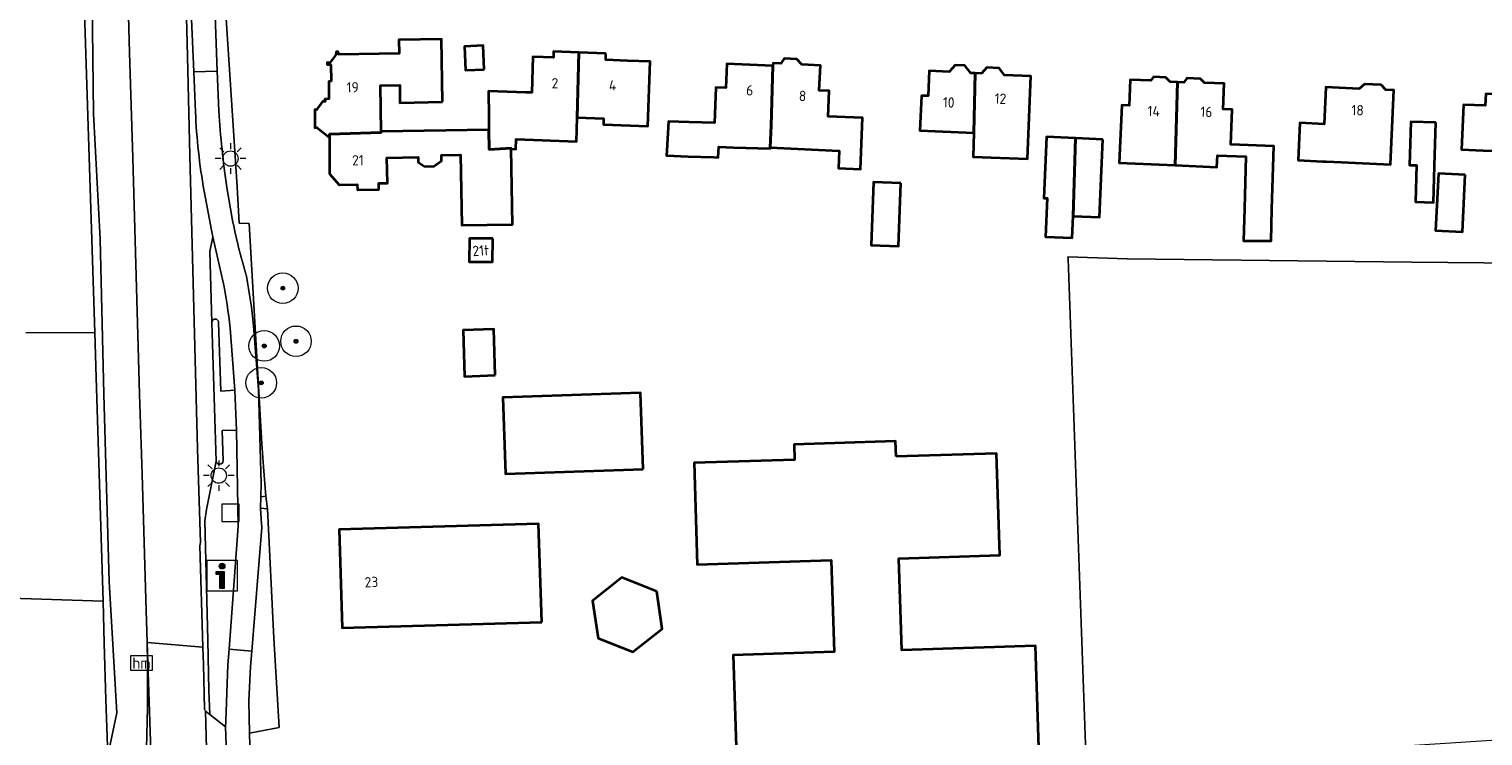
# Model space of a CAD drawing. Extents: x 154222 to 160093, y 456746 to 462495.
# Tile 8 of 254: x 155721 to 155911, y 460275 to 460367. Entities that reach past the tile are written whole.
import ezdxf
from ezdxf.enums import TextEntityAlignment as Align

# ---------------------------------------------------------------- set-up
doc = ezdxf.new("R2010")
doc.units = 0
doc.header["$LTSCALE"] = 0.75
doc.layers.get('0').update_dxf_attribs({"linetype": 'CONTINUOUS'})
for name, color, linetype, lineweight in [('B-XX-GR-BEPLANTING_CULTUUR_BOSPLANTSOEN-GV', 252, 'CONTINUOUS', 18), ('B-XX-GR-BOOM-S', 252, 'CONTINUOUS', 25), ('B-XX-GR-BOS_GEMENGD-GV', 252, 'CONTINUOUS', 13), ('B-XX-GR-BOS_LOOF-GV', 252, 'CONTINUOUS', 13), ('B-XX-GR-BOUWLAND-GV', 252, 'CONTINUOUS', 13), ('B-XX-GR-GROENVOORZIENING-GV', 252, 'CONTINUOUS', 18), ('B-XX-KL-ET_LS_OV_LICHTMAST-S', 252, 'CONTINUOUS', 25), ('B-XX-OG-BEBOUWING-GV', 6, 'CONTINUOUS', 35), ('B-XX-OG-BEBOUWING-T18', 1, 'CONTINUOUS', 18), ('B-XX-OG-TERREIN_ERF-GV', 252, 'CONTINUOUS', 18), ('B-XX-RI-GWA_RIOOLPUT-S', 252, 'CONTINUOUS', 25), ('B-XX-VH-VERHARDING_GESLOTEN-GV', 252, 'CONTINUOUS', 18), ('B-XX-VH-VERHARDING_OPEN-GV', 252, 'CONTINUOUS', 18), ('B-XX-VW-HECTOMETRERING-S', 252, 'CONTINUOUS', 25), ('B-XX-VW-VERKEERSTEKEN_BORD-S', 252, 'CONTINUOUS', 25)]:
    doc.layers.add(name, color=color, linetype=linetype, lineweight=lineweight)
doc.styles.add('NLCS-ISO', font='NLCS-ISO.ttf')
doc.styles.add('NLCS-ISO-M-T18', font='NLCS-ISO.ttf', dxfattribs={"height": 1.8})

# ---------------------------------------------------------------- blocks, each defined once
blk = doc.blocks.new('SRI-PUT_INSPECTIEPUT_RIOOLPUT-SO')
at = {"color": 0, "linetype": 'ByBlock', "lineweight": 18}
blk.add_lwpolyline([(-1.125, -1.125), (1.125, -1.125), (1.125, 1.125), (-1.125, 1.125)], close=True, dxfattribs=at)
blk = doc.blocks.new('SIE-WEG_VERKEERSBORD_INFORMATIE-SO')
at = {"linetype": 'ByBlock', "lineweight": 18}
h = blk.add_hatch(color=0, dxfattribs=at)
h.dxf.hatch_style = 1
h.paths.add_polyline_path([(0.32, 0.49), (-0.82, 0.49), (-0.82, 0.19), (-0.32, 0.19), (-0.32, -1.62), (0.32, -1.62)])
h = blk.add_hatch(color=0, dxfattribs=at)
h.dxf.hatch_style = 1
edge = h.paths.add_edge_path()
edge.add_arc((0, 1.25), 0.373, 0, 360)
at = {"color": 0, "linetype": 'ByBlock', "lineweight": 18}
for points in [[(-2, -2), (2, -2), (2, 2), (-2, 2)], [(0.32, 0.49), (-0.82, 0.49), (-0.82, 0.19), (-0.32, 0.19), (-0.32, -1.62), (0.32, -1.62)]]:
    blk.add_lwpolyline(points, close=True, dxfattribs=at)
blk.add_circle((0, 1.25), 0.373, dxfattribs=at)
blk = doc.blocks.new('SIE-WEG_PAAL_HECTOMETERPAAL-SO')
at = {"color": 0, "linetype": 'ByBlock', "lineweight": 18}
blk.add_lwpolyline([(-1.44375, -0.94375), (1.44375, -0.94375), (1.44375, 0.94375), (-1.44375, 0.94375)], close=True, dxfattribs=at)
at = {"color": 0, "linetype": 'ByBlock', "lineweight": 18, "style": 'NLCS-ISO'}
blk.add_text('hm', height=1.5, dxfattribs=at).set_placement((0, 0), align=Align.MIDDLE_CENTER)
blk = doc.blocks.new('SKL-ET_OV_LICHTMAST-SO')
at = {"color": 0, "linetype": 'ByBlock', "lineweight": 18}
for points in [[(0, 2), (0, 1.25)], [(-1.25, 0), (-2, 0)], [(-1.41, 1.41), (-0.88, 0.88)], [(0.88, 0.88), (1.41, 1.41)], [(2, 0), (1.25, 0)], [(-1.41, -1.41), (-0.88, -0.88)], [(0, -1.25), (0, -2)], [(0.88, -0.88), (1.41, -1.41)]]:
    blk.add_lwpolyline(points, dxfattribs=at)
blk.add_circle((0, 0), 1, dxfattribs=at)
blk = doc.blocks.new('SGR-BOOM_01-SO')
at = {"linetype": 'ByBlock', "lineweight": 18}
h = blk.add_hatch(color=0, dxfattribs=at)
h.dxf.hatch_style = 1
edge = h.paths.add_edge_path()
edge.add_arc((0, 0), 0.25, 0, 360)
at = {"color": 0, "linetype": 'ByBlock', "lineweight": 18}
for radius in [2, 0.25]:
    blk.add_circle((0, 0), radius, dxfattribs=at)

msp = doc.modelspace()

# ---------------------------------------------------------------- linework, layer by layer
at = {"layer": 'B-XX-GR-BEPLANTING_CULTUUR_BOSPLANTSOEN-GV'}
msp.add_lwpolyline([(155718.788, 460292.895), (155730.89, 460292.513), (155730.008, 460321.787), (155729.818, 460327.655), (155720.79, 460327.646)], dxfattribs=at)
at = {"layer": 'B-XX-GR-BOS_GEMENGD-GV'}
msp.add_lwpolyline([(155720.79, 460327.646), (155729.818, 460327.655), (155726.85, 460419.544), (155727.219, 460420.052), (155728.17, 460421.362), (155729.127, 460422.68), (155728.258, 460452.172), (155728.273, 460453.451), (155726.869, 460517.095)], dxfattribs=at)
at = {"layer": 'B-XX-GR-BOS_LOOF-GV'}
msp.add_lwpolyline([(155709.684, 460232.326), (155733.244, 460220.506), (155733.128, 460223.899), (155732.284, 460249.798), (155732.266, 460250.298), (155731.874, 460261.294), (155731.507, 460272.29), (155731.276, 460279.618), (155731.058, 460286.946), (155730.89, 460292.513), (155718.788, 460292.895)], dxfattribs=at)
at = {"layer": 'B-XX-GR-BOUWLAND-GV'}
msp.add_lwpolyline([(155925.707, 460336.644), (155902.091, 460336.884), (155864.876, 460337.297), (155857.125, 460337.562), (155857.134, 460337.32), (155859.561, 460270.123), (155865.547, 460270.537), (155866.56, 460270.629), (155866.55, 460270.768), (155866.551, 460270.823), (155866.553, 460271.098), (155866.61, 460271.28), (155866.816, 460271.355), (155981.059, 460278.756)], dxfattribs=at)
at = {"layer": 'B-XX-GR-GROENVOORZIENING-GV'}
for points in [[(155736.661, 460287.078), (155736.475, 460292.74), (155736.028, 460309.146), (155735.674, 460319.584), (155734.77, 460350.515), (155734.355, 460364.289), (155734.067, 460375.586), (155733.742, 460386.599), (155733.283, 460404.774), (155733.23, 460406.896), (155732.709, 460427.87), (155732.297, 460446.07), (155732.101, 460456.864), (155731.735, 460477.843), (155731.691, 460480.862), (155731.483, 460489.574), (155730.747, 460506.781)], [(155726.85, 460419.544), (155729.818, 460327.655), (155730.008, 460321.787), (155730.89, 460292.513), (155731.058, 460286.946), (155731.276, 460279.618), (155731.507, 460272.29), (155732.711, 460277.884), (155731.706, 460295.068), (155730.973, 460319.599), (155730.515, 460339.879), (155729.644, 460356.311), (155729.486, 460371.037)], [(155748.441, 460346.737), (155746.926, 460370.087), (155746.919, 460374.235), (155745.402, 460374.048), (155745.84, 460361.87), (155746.027, 460356.672)], [(155729.486, 460371.037), (155729.644, 460356.311), (155730.515, 460339.879), (155730.973, 460319.599), (155731.706, 460295.068), (155732.711, 460277.884), (155731.507, 460272.29)], [(155747.066, 460346.673), (155747.796, 460342.597)], [(155750.576, 460328.561), (155751.21, 460320.169), (155751.582, 460307.891), (155751.535, 460306.168), (155752.188, 460306.263), (155751.891, 460310.087), (155751.7, 460312.536), (155751.67, 460313.087), (155750, 460341.942), (155748.703, 460341.973), (155748.441, 460346.737)], [(155746.564, 460334.418), (155745.911, 460337.314), (155745.264, 460340.212), (155744.846, 460338.284), (155745.11, 460328.983)], [(155746.012, 460328.992), (155746.287, 460319.998), (155748.147, 460320.111), (155747.532, 460328.242)], [(155745.693, 460310.838), (155744.444, 460304.521), (155744.195, 460303.009), (155744.588, 460287.392), (155744.71, 460280.805), (155744.881, 460277.67), (155746.914, 460276.056), (155746.942, 460276.775), (155747.22, 460284.153), (155747.374, 460286.211), (155748.581, 460302.337), (155748.362, 460314.866), (155746.466, 460314.833), (155746.593, 460310.88)]]:
    msp.add_lwpolyline(points, dxfattribs=at)
for points in [[(155746.027, 460356.672, 0.0172917), (155747.066, 460346.673)], [(155747.796, 460342.597, 0.0242831), (155749.646, 460335.029)], [(155747.532, 460328.242, 0.0226698), (155746.564, 460334.418)], [(155749.646, 460335.029, -0.0250182), (155750.576, 460328.561)], [(155745.11, 460328.983, -0.990035), (155746.012, 460328.992)], [(155746.593, 460310.88, -0.9577661), (155745.693, 460310.838)], [(155736.556, 460272.8, 0.0136577), (155736.661, 460287.078)]]:
    msp.add_lwpolyline(points, format="xyb", dxfattribs=at)
msp.add_lwpolyline([(155751.503, 460304.685), (155751.571, 460303.215), (155751.644, 460302.152), (155750.334, 460285.971), (155750.171, 460283.959), (155749.981, 460279.449), (155750.037, 460275.207), (155753.929, 460275.975), (155753.227, 460287.676), (155752.398, 460304.608)], close=True, dxfattribs=at)
at = {"layer": 'B-XX-OG-BEBOUWING-GV'}
for points in [[(155775.302, 460357.853), (155775.155, 460366.082), (155769.594, 460365.983), (155769.626, 460364.206), (155761.731, 460364.065), (155761.632, 460364.415), (155761.382, 460364.416), (155761.331, 460364.016), (155760.577, 460362.967), (155760.228, 460363.018), (155760.227, 460362.768), (155760.677, 460362.717), (155760.72, 460360.566), (155760.42, 460360.516), (155760.413, 460358.265), (155759.913, 460358.216), (155759.962, 460357.916), (155759.612, 460357.917), (155758.808, 460356.819), (155758.608, 460356.869), (155758.601, 460354.468), (155758.851, 460354.517), (155760.498, 460353.211), (155760.495, 460353.611), (155767.288, 460353.838), (155767.286, 460353.968), (155767.178, 460360.002), (155769.696, 460360.047), (155769.737, 460357.753)], [(155780.766, 460362.115), (155780.635, 460365.223), (155778.159, 460365.118), (155778.29, 460362.01)], [(155793.15, 460364.322), (155789.826, 460364.438), (155789.799, 460363.661), (155787.134, 460363.755), (155786.97, 460359.072), (155786.195, 460359.1), (155781.304, 460359.271), (155781.343, 460355.87), (155781.373, 460354.22), (155781.409, 460351.63), (155784.262, 460351.813), (155784.264, 460351.71), (155784.87, 460351.689), (155784.914, 460352.968), (155792.809, 460352.69), (155792.918, 460355.818)], [(155796.677, 460364.198), (155793.15, 460364.322), (155792.918, 460355.818), (155796.378, 460355.697), (155796.351, 460354.879), (155802.17, 460354.676), (155802.465, 460363.149), (155799.484, 460363.253), (155796.647, 460363.352)], [(155818.53, 460362.563), (155812.505, 460362.835), (155812.364, 460359.705), (155811.076, 460359.763), (155810.867, 460355.115), (155807.586, 460355.195), (155804.847, 460355.291), (155804.65, 460351.488), (155804.616, 460350.822), (155807.43, 460350.723), (155810.792, 460350.606), (155811.377, 460350.58), (155811.438, 460351.957), (155813.354, 460351.872), (155818.143, 460351.747), (155818.145, 460351.872), (155818.276, 460354.781)], [(155821.652, 460363.47), (155819.998, 460363.545), (155819.543, 460362.891), (155818.547, 460362.936), (155818.53, 460362.563), (155818.276, 460354.781), (155818.145, 460351.872), (155827.206, 460351.464), (155827.103, 460349.191), (155829.961, 460349.063), (155830.262, 460355.755), (155825.751, 460355.958), (155825.901, 460359.289), (155824.586, 460359.348), (155824.734, 460362.643), (155822.314, 460362.752)], [(155844.991, 460361.612), (155844.404, 460361.638), (155843.65, 460362.611), (155842.353, 460362.668), (155841.593, 460361.79), (155838.981, 460361.904), (155838.838, 460358.631), (155837.949, 460358.67), (155837.749, 460354.116), (155844.815, 460353.805)], [(155845.818, 460361.576), (155844.991, 460361.612), (155844.815, 460353.805), (155844.74, 460350.682), (155851.825, 460350.422), (155852.266, 460361.22), (155848.818, 460361.371), (155848.104, 460362.293), (155846.5, 460362.364)], [(155869.905, 460361.053), (155868.323, 460361.12), (155867.952, 460360.636), (155865.26, 460360.749), (155865.118, 460357.401), (155864.158, 460357.441), (155863.838, 460349.868), (155871.138, 460349.56), (155871.459, 460360.449), (155870.502, 460360.489)], [(155874.439, 460360.883), (155872.693, 460360.957), (155872.277, 460360.414), (155871.459, 460360.449), (155871.138, 460349.56), (155876.601, 460349.328), (155876.666, 460350.858), (155880.409, 460350.7), (155880.206, 460343.914), (155880.079, 460339.685), (155883.685, 460339.65), (155883.809, 460343.806), (155884.056, 460352.054), (155878.408, 460352.293), (155878.6, 460356.854), (155877.419, 460356.904), (155877.561, 460360.259), (155874.984, 460360.368)], [(155898.093, 460360.099), (155895.895, 460360.196), (155895.234, 460359.588), (155890.845, 460359.781), (155890.632, 460354.955), (155887.435, 460355.095), (155887.22, 460350.21), (155890.417, 460350.069), (155890.921, 460350.047), (155892.901, 460349.96), (155899.319, 460349.678), (155899.746, 460359.393), (155898.699, 460359.439)], [(155917.807, 460359.48), (155913.842, 460359.655), (155913.806, 460358.831), (155911.779, 460358.92), (155911.71, 460357.367), (155908.863, 460357.492), (155908.607, 460351.628), (155911.435, 460351.503), (155914.088, 460351.386), (155913.955, 460348.353), (155917.247, 460348.208)], [(155905.234, 460355.164), (155901.964, 460355.233), (155901.794, 460349.589), (155902.71, 460349.562), (155902.568, 460344.764), (155904.922, 460344.694), (155905.064, 460349.492)], [(155781.409, 460351.63), (155781.373, 460354.22), (155767.286, 460353.968), (155767.288, 460353.838), (155760.495, 460353.611), (155760.498, 460353.211), (155760.534, 460348.458), (155761.78, 460347.003), (155764.149, 460347.045), (155764.162, 460346.341), (155766.962, 460346.391), (155766.948, 460347.201), (155768.091, 460347.221), (155768.031, 460350.541), (155772.117, 460350.615), (155772.129, 460349.965), (155772.889, 460349.426), (155774.105, 460349.415), (155775.157, 460350.156), (155775.152, 460350.889), (155777.649, 460350.934), (155777.814, 460341.708), (155784.441, 460341.826), (155784.264, 460351.71), (155784.262, 460351.813)], [(155858.086, 460353.109), (155854.305, 460353.273), (155853.958, 460345.255), (155854.422, 460345.235), (155854.204, 460340.211), (155857.674, 460340.061), (155857.797, 460342.902)], [(155861.674, 460352.954), (155858.086, 460353.109), (155857.797, 460342.902), (155861.232, 460342.753)], [(155835.26, 460347.22), (155831.686, 460347.351), (155831.383, 460339.12), (155834.957, 460338.988)], [(155909.094, 460348.322), (155905.596, 460348.5), (155905.216, 460341.019), (155908.713, 460340.841)], [(155781.873, 460339.963), (155778.813, 460339.98), (155778.796, 460336.919), (155781.856, 460336.901)], [(155782.202, 460322.069), (155782.005, 460328.103), (155778.014, 460327.972), (155778.194, 460321.926)], [(155801.539, 460309.764), (155801.212, 460319.759), (155783.193, 460319.17), (155783.519, 460309.175)], [(155834.63, 460311.426), (155834.566, 460313.445), (155821.292, 460313.024), (155821.356, 460311.005), (155808.213, 460310.588), (155808.635, 460297.29), (155826.134, 460297.861), (155826.515, 460285.857), (155813.322, 460285.439), (155813.758, 460272.114), (155826.9, 460272.501), (155826.964, 460270.482), (155840.217, 460270.902), (155840.153, 460272.921), (155853.306, 460273.339), (155852.884, 460286.662), (155835.393, 460286.107), (155835.012, 460298.101), (155848.206, 460298.52), (155847.783, 460311.843)], [(155788.276, 460289.76), (155787.867, 460302.645), (155761.795, 460301.881), (155762.151, 460289.012)], [(155803.332, 460293.787), (155798.778, 460295.598), (155794.934, 460292.559), (155795.648, 460287.671), (155800.202, 460285.861), (155804.046, 460288.899)]]:
    msp.add_lwpolyline(points, close=True, dxfattribs=at)
at = {"layer": 'B-XX-OG-TERREIN_ERF-GV'}
for points in [[(155746.926, 460370.087), (155748.441, 460346.737), (155748.703, 460341.973), (155750, 460341.942), (155751.67, 460313.087), (155751.7, 460312.536), (155751.891, 460310.087), (155752.188, 460306.263), (155752.398, 460304.608), (155753.227, 460287.676), (155753.929, 460275.975), (155750.037, 460275.207), (155750.041, 460274.903), (155750.227, 460270.774)], [(155911.435, 460351.503), (155908.607, 460351.628), (155908.863, 460357.492), (155911.71, 460357.367)], [(155859.561, 460270.123), (155857.134, 460337.32), (155857.125, 460337.562), (155864.876, 460337.297), (155902.091, 460336.884), (155925.707, 460336.644)]]:
    msp.add_lwpolyline(points, dxfattribs=at)
for points in [[(155792.918, 460355.818), (155792.809, 460352.69), (155784.914, 460352.968), (155784.87, 460351.689), (155784.264, 460351.71), (155784.441, 460341.826), (155777.814, 460341.708), (155777.649, 460350.934), (155775.152, 460350.889), (155775.157, 460350.156), (155774.105, 460349.415), (155772.889, 460349.426), (155772.129, 460349.965), (155772.117, 460350.615), (155768.031, 460350.541), (155768.091, 460347.221), (155766.948, 460347.201), (155766.962, 460346.391), (155764.162, 460346.341), (155764.149, 460347.045), (155761.78, 460347.003), (155760.534, 460348.458), (155760.498, 460353.211), (155758.851, 460354.517), (155758.601, 460354.468), (155758.608, 460356.869), (155758.808, 460356.819), (155759.612, 460357.917), (155759.962, 460357.916), (155759.913, 460358.216), (155760.413, 460358.265), (155760.42, 460360.516), (155760.72, 460360.566), (155760.677, 460362.717), (155760.227, 460362.768), (155760.228, 460363.018), (155760.577, 460362.967), (155761.331, 460364.016), (155761.382, 460364.416), (155761.632, 460364.415), (155761.731, 460364.065), (155769.626, 460364.206), (155769.594, 460365.983), (155775.155, 460366.082), (155775.302, 460357.853), (155769.737, 460357.753), (155769.696, 460360.047), (155767.178, 460360.002), (155767.286, 460353.968), (155781.373, 460354.22), (155781.343, 460355.87), (155781.304, 460359.271), (155786.195, 460359.1), (155786.97, 460359.072), (155787.134, 460363.755), (155789.799, 460363.661), (155789.826, 460364.438), (155793.15, 460364.322), (155796.677, 460364.198), (155796.647, 460363.352), (155799.484, 460363.253), (155802.465, 460363.149), (155802.17, 460354.676), (155796.351, 460354.879), (155796.378, 460355.697)], [(155780.766, 460362.115), (155778.29, 460362.01), (155778.159, 460365.118), (155780.635, 460365.223)], [(155818.145, 460351.872), (155818.143, 460351.747), (155813.354, 460351.872), (155811.438, 460351.957), (155811.377, 460350.58), (155810.792, 460350.606), (155807.43, 460350.723), (155804.616, 460350.822), (155804.65, 460351.488), (155804.847, 460355.291), (155807.586, 460355.195), (155810.867, 460355.115), (155811.076, 460359.763), (155812.364, 460359.705), (155812.505, 460362.835), (155818.53, 460362.563), (155818.547, 460362.936), (155819.543, 460362.891), (155819.998, 460363.545), (155821.652, 460363.47), (155822.314, 460362.752), (155824.734, 460362.643), (155824.586, 460359.348), (155825.901, 460359.289), (155825.751, 460355.958), (155830.262, 460355.755), (155829.961, 460349.063), (155827.103, 460349.191), (155827.206, 460351.464)], [(155844.815, 460353.805), (155837.749, 460354.116), (155837.949, 460358.67), (155838.838, 460358.631), (155838.981, 460361.904), (155841.593, 460361.79), (155842.353, 460362.668), (155843.65, 460362.611), (155844.404, 460361.638), (155844.991, 460361.612), (155845.818, 460361.576), (155846.5, 460362.364), (155848.104, 460362.293), (155848.818, 460361.371), (155852.266, 460361.22), (155851.825, 460350.422), (155844.74, 460350.682)], [(155871.138, 460349.56), (155863.838, 460349.868), (155864.158, 460357.441), (155865.118, 460357.401), (155865.26, 460360.749), (155867.952, 460360.636), (155868.323, 460361.12), (155869.905, 460361.053), (155870.502, 460360.489), (155871.459, 460360.449), (155872.277, 460360.414), (155872.693, 460360.957), (155874.439, 460360.883), (155874.984, 460360.368), (155877.561, 460360.259), (155877.419, 460356.904), (155878.6, 460356.854), (155878.408, 460352.293), (155884.056, 460352.054), (155883.809, 460343.806), (155883.685, 460339.65), (155880.079, 460339.685), (155880.206, 460343.914), (155880.409, 460350.7), (155876.666, 460350.858), (155876.601, 460349.328)], [(155898.093, 460360.099), (155898.699, 460359.439), (155899.746, 460359.393), (155899.319, 460349.678), (155892.901, 460349.96), (155890.921, 460350.047), (155890.417, 460350.069), (155887.22, 460350.21), (155887.435, 460355.095), (155890.632, 460354.955), (155890.845, 460359.781), (155895.234, 460359.588), (155895.895, 460360.196)], [(155905.234, 460355.164), (155905.064, 460349.492), (155904.922, 460344.694), (155902.568, 460344.764), (155902.71, 460349.562), (155901.794, 460349.589), (155901.964, 460355.233)], [(155857.797, 460342.902), (155857.674, 460340.061), (155854.204, 460340.211), (155854.422, 460345.235), (155853.958, 460345.255), (155854.305, 460353.273), (155858.086, 460353.109), (155861.674, 460352.954), (155861.232, 460342.753)], [(155835.26, 460347.22), (155834.957, 460338.988), (155831.383, 460339.12), (155831.686, 460347.351)], [(155909.094, 460348.322), (155908.713, 460340.841), (155905.216, 460341.019), (155905.596, 460348.5)], [(155781.873, 460339.963), (155781.856, 460336.901), (155778.796, 460336.919), (155778.813, 460339.98)], [(155782.202, 460322.069), (155778.194, 460321.926), (155778.014, 460327.972), (155782.005, 460328.103)], [(155801.539, 460309.764), (155783.519, 460309.175), (155783.193, 460319.17), (155801.212, 460319.759)], [(155834.63, 460311.426), (155847.783, 460311.843), (155848.206, 460298.52), (155835.012, 460298.101), (155835.393, 460286.107), (155852.884, 460286.662), (155853.306, 460273.339), (155840.153, 460272.921), (155840.217, 460270.902), (155826.964, 460270.482), (155826.9, 460272.501), (155813.758, 460272.114), (155813.322, 460285.439), (155826.515, 460285.857), (155826.134, 460297.861), (155808.635, 460297.29), (155808.213, 460310.588), (155821.356, 460311.005), (155821.292, 460313.024), (155834.566, 460313.445)], [(155788.276, 460289.76), (155762.151, 460289.012), (155761.795, 460301.881), (155787.867, 460302.645)], [(155803.332, 460293.787), (155804.046, 460288.899), (155800.202, 460285.861), (155795.648, 460287.671), (155794.934, 460292.559), (155798.778, 460295.598)]]:
    msp.add_lwpolyline(points, close=True, dxfattribs=at)
at = {"layer": 'B-XX-VH-VERHARDING_GESLOTEN-GV'}
for points in [[(155736.661, 460287.078), (155743.955, 460286.487), (155743.565, 460299.748), (155743.64, 460300.184), (155743.235, 460312.445), (155742.252, 460350.822), (155741.948, 460363.856), (155741.623, 460375.852), (155741.342, 460383.988), (155740.769, 460404.536), (155740.704, 460407.087), (155733.23, 460406.896), (155733.283, 460404.774), (155733.742, 460386.599), (155734.067, 460375.586), (155734.355, 460364.289), (155734.77, 460350.515), (155735.674, 460319.584), (155736.028, 460309.146), (155736.475, 460292.74)], [(155745.84, 460361.87), (155745.402, 460374.048), (155745.052, 460386.052), (155744.439, 460404.794), (155744.415, 460405.555), (155741.531, 460405.612), (155741.606, 460403.152), (155741.682, 460400.692), (155741.985, 460386.121), (155742.081, 460384.031), (155742.162, 460375.837), (155742.238, 460373.706), (155742.755, 460361.8)]]:
    msp.add_lwpolyline(points, close=True, dxfattribs=at)
for points in [[(155746.027, 460356.672), (155745.84, 460361.87), (155742.755, 460361.8), (155742.982, 460356.563)], [(155744.105, 460346.178), (155745.074, 460341.073), (155745.169, 460340.643), (155745.264, 460340.212), (155745.911, 460337.314), (155746.564, 460334.418)], [(155747.796, 460342.597), (155747.066, 460346.673)], [(155747.532, 460328.242), (155748.147, 460320.111), (155748.362, 460314.866), (155748.581, 460302.337), (155747.374, 460286.211), (155750.334, 460285.971)], [(155750.334, 460285.971), (155751.644, 460302.152), (155751.571, 460303.215), (155751.503, 460304.685), (155751.535, 460306.168), (155751.582, 460307.891), (155751.21, 460320.169), (155750.576, 460328.561)], [(155746.735, 460193.858), (155746.396, 460204.322), (155745.551, 460230.632), (155745.053, 460248.355), (155744.791, 460257.666), (155744.719, 460260.238), (155744.604, 460264.673), (155744.533, 460266.392), (155744.61, 460266.667), (155744.307, 460278.086), (155744.18, 460278.343), (155744.022, 460284.229), (155743.955, 460286.487), (155736.661, 460287.078), (155737.301, 460267.694), (155737.754, 460250.386), (155738.292, 460231.566), (155738.754, 460214.92), (155739.274, 460196.191)], [(155739.274, 460196.191), (155738.754, 460214.92), (155738.292, 460231.566), (155737.754, 460250.386), (155737.301, 460267.694), (155736.661, 460287.078)], [(155756.696, 460186.829), (155756.285, 460200.011), (155755.839, 460213.192), (155755.639, 460217.606), (155754.026, 460233.57), (155751.728, 460249.415), (155750.468, 460262.889), (155750.243, 460270.251), (155750.227, 460270.774), (155750.041, 460274.903), (155750.037, 460275.207), (155749.981, 460279.449), (155750.171, 460283.959), (155750.334, 460285.971), (155747.374, 460286.211), (155747.22, 460284.153), (155746.942, 460276.775), (155746.914, 460276.056), (155747.182, 460268.863), (155747.306, 460267.681)]]:
    msp.add_lwpolyline(points, dxfattribs=at)
for points in [[(155742.982, 460356.563, 0.0320757), (155744.105, 460346.178)], [(155747.066, 460346.673, -0.0172917), (155746.027, 460356.672)], [(155749.646, 460335.029, -0.0242831), (155747.796, 460342.597)], [(155746.564, 460334.418, -0.0226698), (155747.532, 460328.242)], [(155750.576, 460328.561, 0.0250182), (155749.646, 460335.029)], [(155736.661, 460287.078, -0.0136577), (155736.556, 460272.8)]]:
    msp.add_lwpolyline(points, format="xyb", dxfattribs=at)
at = {"layer": 'B-XX-VH-VERHARDING_OPEN-GV'}
for points in [[(155742.982, 460356.563), (155742.755, 460361.8), (155742.238, 460373.706), (155742.162, 460375.837), (155741.623, 460375.852), (155741.948, 460363.856), (155742.252, 460350.822), (155743.235, 460312.445), (155743.64, 460300.184), (155743.565, 460299.748), (155743.955, 460286.487), (155744.022, 460284.229), (155744.18, 460278.343), (155744.307, 460278.086), (155744.881, 460277.67), (155744.71, 460280.805), (155744.588, 460287.392), (155744.195, 460303.009), (155744.444, 460304.521), (155745.693, 460310.838), (155745.11, 460328.983)], [(155745.11, 460328.983), (155744.846, 460338.284), (155745.264, 460340.212), (155745.169, 460340.643), (155745.074, 460341.073), (155744.105, 460346.178)], [(155745.11, 460328.983), (155745.693, 460310.838)], [(155746.593, 460310.88), (155746.466, 460314.833), (155748.362, 460314.866), (155748.147, 460320.111), (155746.287, 460319.998), (155746.012, 460328.992)]]:
    msp.add_lwpolyline(points, dxfattribs=at)
for points in [[(155744.105, 460346.178, -0.0320757), (155742.982, 460356.563)], [(155746.012, 460328.992, 0.990035), (155745.11, 460328.983)], [(155745.693, 460310.838, 0.9577661), (155746.593, 460310.88)]]:
    msp.add_lwpolyline(points, format="xyb", dxfattribs=at)
for points in [[(155752.188, 460306.263), (155751.535, 460306.168), (155751.503, 460304.685), (155752.398, 460304.608)], [(155744.881, 460277.67), (155744.307, 460278.086), (155744.61, 460266.667), (155745.157, 460267.177), (155747.182, 460268.863), (155746.914, 460276.056)]]:
    msp.add_lwpolyline(points, close=True, dxfattribs=at)

# ---------------------------------------------------------------- block references
at = {"layer": 'B-XX-GR-BOOM-S'}
for p in [(155754.404, 460333.467), (155756.134, 460326.52), (155751.978, 460325.911), (155751.59, 460321.085)]:
    msp.add_blockref('SGR-BOOM_01-SO', p, dxfattribs=at)
at = {"layer": 'B-XX-KL-ET_LS_OV_LICHTMAST-S'}
for p in [(155747.563, 460350.438), (155746.026, 460308.934)]:
    msp.add_blockref('SKL-ET_OV_LICHTMAST-SO', p, dxfattribs=at)
at = {"layer": 'B-XX-RI-GWA_RIOOLPUT-S'}
msp.add_blockref('SRI-PUT_INSPECTIEPUT_RIOOLPUT-SO', (155747.561, 460304.066), dxfattribs=at)
at = {"layer": 'B-XX-VW-HECTOMETRERING-S'}
msp.add_blockref('SIE-WEG_PAAL_HECTOMETERPAAL-SO', (155735.912, 460284.408), dxfattribs=at)
at = {"layer": 'B-XX-VW-VERKEERSTEKEN_BORD-S'}
msp.add_blockref('SIE-WEG_VERKEERSBORD_INFORMATIE-SO', (155746.459, 460295.84), dxfattribs=at)

# ---------------------------------------------------------------- texts
at = {"layer": 'B-XX-OG-BEBOUWING-T18', "style": 'NLCS-ISO-M-T18'}
for s, rotation, p in [('19', 1, (155763.549, 460359.768)), ('2', 1, (155790.012, 460360.294)), ('4', 1, (155797.557, 460360.015)), ('6', 357.4, (155815.496, 460359.37)), ('8', 357.4, (155822.402, 460358.639)), ('10', 357.5, (155841.519, 460357.789)), ('12', 357.5, (155848.29, 460358.281)), ('14', 358.5, (155868.345, 460356.653)), ('16', 358.5, (155875.234, 460356.553)), ('18', 358.5, (155895.013, 460356.767)), ('21', 1, (155764.231, 460350.217)), ('21t', 4.3, (155780.3, 460338.4)), ('23', 2.2, (155766, 460295))]:
    msp.add_text(s, height=1.35, rotation=rotation, dxfattribs=at).set_placement(p, align=Align.MIDDLE_CENTER)

doc.saveas('drawing.dxf')
